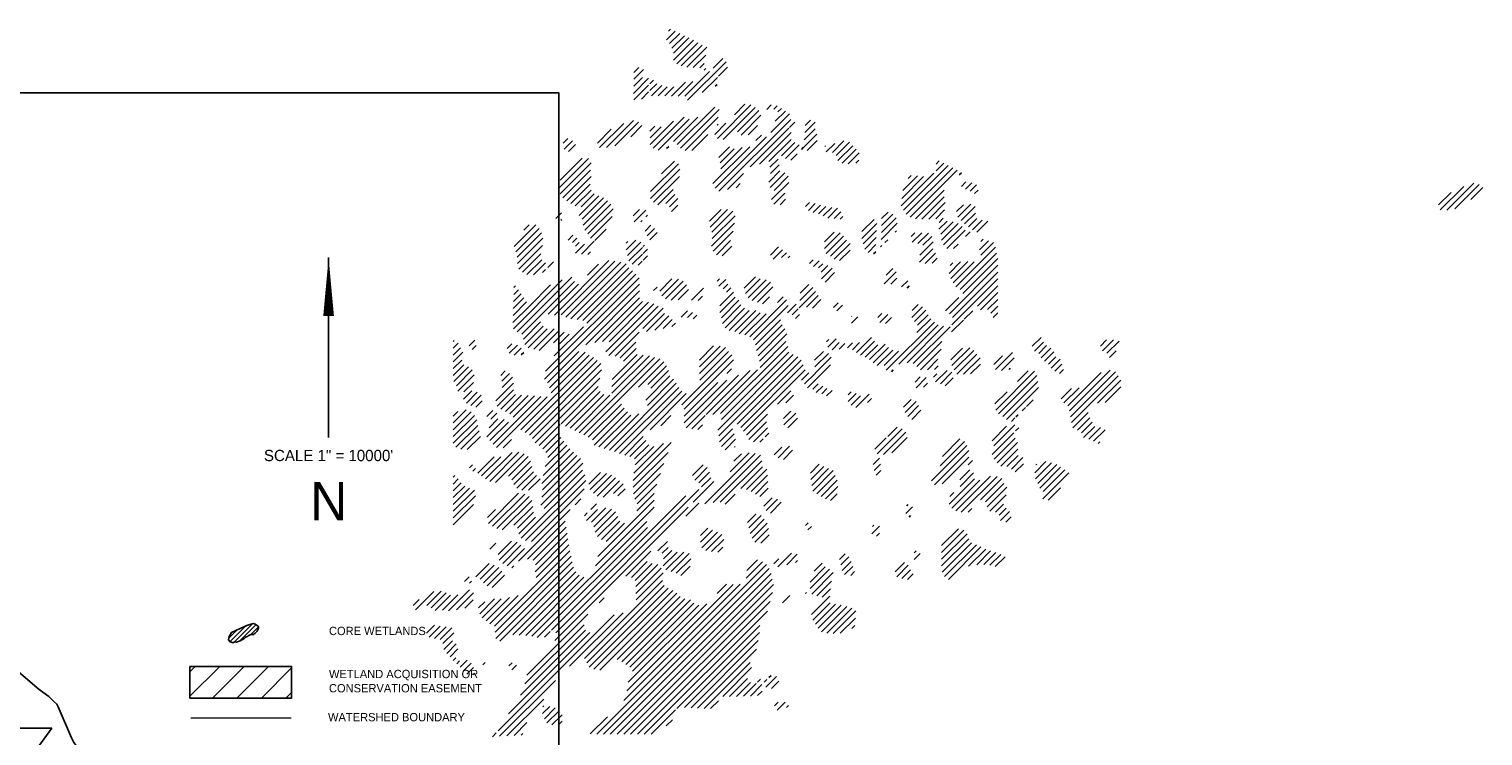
# Model space of a CAD drawing. Extents: x 164148 to 384280, y 737816 to 848299.
# Tile 41 of 41: x 289685 to 384280, y 802297 to 848299. Entities that reach past the tile are written whole.
import ezdxf
from ezdxf.enums import TextEntityAlignment as Align

# ---------------------------------------------------------------- set-up
doc = ezdxf.new("R2010")
doc.units = 0
doc.header["$LTSCALE"] = 1200
doc.layers.get('0').update_dxf_attribs({"linetype": 'CONTINUOUS'})
for name, color, linetype in [('BORDER', 1, 'CONTINUOUS'), ('MAJROADS', 9, 'CONTINUOUS'), ('TEXT', 7, 'CONTINUOUS'), ('WETDBA', 11, 'CONTINUOUS'), ('WETFILL', 12, 'CONTINUOUS'), ('WSHEDS', 3, 'CONTINUOUS')]:
    doc.layers.add(name, color=color, linetype=linetype)

# ---------------------------------------------------------------- blocks, each defined once
blk = doc.blocks.new('*X')
at = {"color": 0}
for p, q in [((269199, 815810), (269574, 816185)), ((269286, 816191), (269376, 816281)), ((269334, 815650), (269773, 816089)), ((269432, 815453), (269971, 815993)), ((269496, 814929), (270362, 815795)), ((269505, 815232), (270169, 815896)), ((269641, 814779), (270551, 815689)), ((269836, 814679), (270746, 815589)), ((270077, 814626), (270948, 815497)), ((270114, 813191), (271788, 814864)), ((270353, 814607), (270897, 815151)), ((270644, 814604), (270826, 814786)), ((271220, 814591), (271634, 815005)), ((267760, 813487), (268423, 814150)), ((267781, 813803), (268157, 814179)), ((267786, 814396), (268000, 814611)), ((267787, 814103), (268205, 814521)), ((269996, 813367), (271067, 814438)), ((270751, 813533), (271403, 814184)), ((270834, 814499), (270905, 814571)), ((271454, 814236), (271849, 814631)), ((267782, 813215), (268419, 813852)), ((268107, 813245), (268415, 813553)), ((268473, 813905), (268630, 814063)), ((268475, 813613), (268773, 813911)), ((268547, 813391), (268994, 813837)), ((268837, 813386), (269230, 813779)), ((269127, 813381), (269519, 813773)), ((269416, 813376), (270023, 813983)), ((269706, 813371), (270345, 814011)), ((271314, 813801), (271391, 813878)), ((269665, 811269), (271294, 812898)), ((271419, 811551), (272856, 812987)), ((271648, 811485), (273047, 812884)), ((272140, 812566), (272592, 813018)), ((273543, 812791), (273742, 812989)), ((273851, 812804), (274002, 812955)), ((266590, 811139), (267772, 812321)), ((268494, 811275), (269506, 812288)), ((268620, 811108), (269970, 812458)), ((268836, 811029), (270179, 812371)), ((269505, 811403), (270555, 812454)), ((269805, 811114), (271479, 812788)), ((270000, 811015), (271443, 812458)), ((271470, 809245), (274588, 812363)), ((272277, 811819), (273202, 812745)), ((272437, 811684), (273291, 812539)), ((273725, 811795), (274535, 812605)), ((273917, 812281), (274356, 812721)), ((274026, 812685), (274179, 812838)), ((275208, 812099), (275439, 812331)), ((266197, 811335), (266801, 811939)), ((266297, 811140), (267341, 812185)), ((266961, 811216), (267988, 812242)), ((267652, 811612), (268131, 812091)), ((268477, 811848), (268698, 812069)), ((268486, 811562), (268959, 812035)), ((270292, 811012), (270987, 811707)), ((271289, 811714), (271777, 812203)), ((271392, 812113), (271438, 812158)), ((272739, 811692), (273146, 812099)), ((272820, 810301), (274503, 811984)), ((273079, 811443), (273312, 811676)), ((273238, 810424), (274607, 811793)), ((274536, 812017), (274758, 812239)), ((275150, 811158), (275715, 811723)), ((275174, 811476), (275650, 811953)), ((275199, 811797), (275641, 812238)), ((264721, 811332), (264923, 811533)), ((264759, 811075), (265123, 811439)), ((264943, 810964), (265247, 811269)), ((269201, 811099), (269292, 811190)), ((271213, 809578), (272806, 811170)), ((271303, 809373), (273530, 811599)), ((271416, 811547), (271419, 811551)), ((271463, 810711), (271929, 811177)), ((271522, 810475), (272127, 811080)), ((271556, 810214), (272485, 811144)), ((273639, 810531), (274603, 811495)), ((274182, 810779), (274764, 811361)), ((274362, 810665), (274950, 811252)), ((275050, 811058), (275144, 811152)), ((275296, 811010), (275727, 811440)), ((276069, 811193), (276097, 811222)), ((276129, 810959), (276493, 811323)), ((276391, 810926), (276893, 811428)), ((276552, 810793), (277136, 811377)), ((276627, 810574), (277274, 811221)), ((276810, 810462), (277422, 811074)), ((264530, 809373), (265817, 810661)), ((264587, 809136), (265926, 810475)), ((264591, 809729), (265543, 810681)), ((268510, 809231), (269715, 810436)), ((268981, 809996), (269538, 810553)), ((273686, 810283), (274045, 810642)), ((273712, 810015), (274089, 810392)), ((274590, 810598), (274858, 810866)), ((277082, 810440), (277560, 810918)), ((277405, 810468), (277537, 810600)), ((280894, 810129), (281228, 810462)), ((280896, 810425), (281029, 810558)), ((264699, 808953), (265903, 810157)), ((264876, 808836), (265931, 809891)), ((268510, 808936), (269771, 810197)), ((268633, 808765), (269760, 809891)), ((271836, 809317), (272537, 810018)), ((273632, 809640), (274117, 810125)), ((273696, 809410), (274329, 810042)), ((273864, 809283), (274472, 809892)), ((279379, 808613), (280788, 810023)), ((279406, 808935), (280351, 809880)), ((279453, 809276), (280091, 809915)), ((279481, 808421), (281418, 810358)), ((279599, 808244), (281611, 810256)), ((279673, 809791), (279804, 809922)), ((279770, 808121), (281807, 810158)), ((281895, 809951), (281990, 810046)), ((265051, 808716), (265882, 809547)), ((265241, 808612), (265923, 809294)), ((265499, 808575), (266053, 809129)), ((268820, 808657), (269480, 809317)), ((269164, 808707), (269558, 809101)), ((272212, 809398), (272395, 809581)), ((273756, 808881), (274499, 809623)), ((273850, 808680), (274331, 809161)), ((279995, 808051), (281241, 809298)), ((281987, 809454), (282184, 809651)), ((282165, 809338), (282443, 809616)), ((282367, 809245), (282645, 809523)), ((282563, 809147), (282711, 809294)), ((302683, 808651), (303227, 809195)), ((302759, 808433), (303780, 809454)), ((303045, 808424), (304223, 809602)), ((303391, 808476), (304450, 809534)), ((304089, 808880), (304611, 809401)), ((265414, 808196), (266259, 809040)), ((265540, 808027), (266470, 808958)), ((265579, 807772), (266641, 808834)), ((265651, 807550), (266781, 808679)), ((265790, 807394), (266884, 808488)), ((269327, 808575), (269686, 808933)), ((269417, 808370), (269693, 808646)), ((274121, 808656), (274365, 808901)), ((275230, 808587), (275394, 808751)), ((275350, 808413), (275644, 808707)), ((275555, 808324), (275873, 808642)), ((275789, 808263), (276115, 808589)), ((275994, 808174), (276364, 808543)), ((276198, 808083), (276621, 808507)), ((280278, 808040), (281241, 809003)), ((280570, 808037), (281288, 808756)), ((281778, 808361), (282075, 808659)), ((281836, 808125), (282399, 808688)), ((281980, 807975), (282589, 808584)), ((264398, 808064), (264643, 808309)), ((264618, 807988), (264655, 808026)), ((265903, 807212), (266845, 808154)), ((267753, 808179), (268021, 808446)), ((267792, 807923), (268294, 808425)), ((268086, 807923), (268146, 807982)), ((268302, 808139), (268375, 808212)), ((271061, 807953), (271569, 808460)), ((271095, 807692), (271850, 808447)), ((271147, 806860), (272147, 807861)), ((271160, 807463), (272076, 808379)), ((271180, 807188), (272177, 808185)), ((276470, 808060), (276763, 808353)), ((276737, 808033), (276852, 808148)), ((277670, 807199), (278315, 807844)), ((277672, 807495), (278202, 808025)), ((278502, 807148), (279208, 807853)), ((278517, 807457), (279154, 808094)), ((278523, 807757), (279011, 808245)), ((278528, 808057), (278805, 808334)), ((280879, 808052), (281261, 808434)), ((281016, 807600), (281366, 807950)), ((281017, 807895), (281204, 808082)), ((281095, 807384), (281632, 807921)), ((281123, 807117), (281845, 807840)), ((282129, 807829), (282596, 808296)), ((282293, 807699), (282658, 808064)), ((282465, 807577), (282885, 807997)), ((282651, 807468), (283129, 807946)), ((262594, 806848), (263531, 807786)), ((262660, 806620), (263673, 807633)), ((262724, 806390), (263776, 807441)), ((262735, 806106), (263837, 807207)), ((263010, 807559), (263244, 807793)), ((264929, 807122), (265141, 807334)), ((265125, 807023), (265311, 807210)), ((266092, 807107), (266582, 807597)), ((268271, 807519), (268520, 807767)), ((268359, 807312), (268676, 807629)), ((268478, 807137), (268789, 807448)), ((271225, 806644), (272094, 807513)), ((276050, 807051), (276474, 807475)), ((276056, 806763), (276733, 807440)), ((276128, 806540), (276876, 807289)), ((277731, 806965), (278304, 807539)), ((277797, 806737), (278293, 807233)), ((279113, 807464), (279176, 807527)), ((279807, 807275), (279970, 807438)), ((279860, 807033), (280274, 807447)), ((280093, 806971), (280555, 807433)), ((280317, 806901), (280700, 807284)), ((281217, 806917), (282020, 807721)), ((281358, 806763), (282152, 807558)), ((282167, 807278), (282375, 807486)), ((262794, 805870), (263811, 806888)), ((265252, 806856), (265413, 807017)), ((265253, 806562), (265640, 806949)), ((265505, 806519), (266063, 807078)), ((265785, 806506), (265901, 806621)), ((267452, 806700), (267868, 807116)), ((267453, 806996), (267519, 807061)), ((267507, 806461), (268077, 807031)), ((267570, 806228), (268152, 806811)), ((268184, 806548), (268366, 806730)), ((268187, 806846), (268244, 806903)), ((271366, 806490), (271978, 807103)), ((271607, 806437), (272028, 806858)), ((273707, 806476), (274062, 806830)), ((273830, 806304), (274233, 806707)), ((276313, 806430), (277010, 807128)), ((276473, 806297), (277157, 806980)), ((276707, 806236), (277166, 806695)), ((277947, 806593), (278283, 806928)), ((278179, 806530), (278272, 806623)), ((278483, 806834), (278538, 806889)), ((278665, 807016), (278792, 807143)), ((280168, 806163), (280748, 806743)), ((280179, 806468), (280761, 807050)), ((281645, 806757), (281843, 806954)), ((281747, 805091), (283472, 806816)), ((282769, 806703), (283157, 807090)), ((282835, 806474), (283383, 807022)), ((282837, 807064), (282939, 807167)), ((262948, 805730), (263752, 806534)), ((263144, 805631), (263788, 806276)), ((263427, 805620), (263944, 806137)), ((264043, 805942), (264291, 806189)), ((264332, 803874), (266696, 806238)), ((264631, 803879), (266961, 806209)), ((264834, 803787), (267210, 806163)), ((265051, 803710), (267442, 806100)), ((265764, 805601), (266248, 806085)), ((267710, 806074), (268149, 806513)), ((267964, 806033), (268146, 806216)), ((268181, 806251), (268373, 806443)), ((274185, 806364), (274395, 806575)), ((274469, 806354), (274541, 806426)), ((275396, 806103), (275563, 806270)), ((275571, 805983), (275819, 806232)), ((275797, 805915), (275984, 806102)), ((275912, 805735), (276194, 806017)), ((280416, 806117), (280861, 806561)), ((280725, 806130), (280939, 806345)), ((281451, 805679), (281953, 806181)), ((281470, 803931), (283574, 806034)), ((281495, 806017), (281618, 806140)), ((281531, 805464), (282269, 806203)), ((281635, 805274), (282542, 806181)), ((281938, 804988), (283510, 806560)), ((282048, 804803), (283575, 806330)), ((262557, 803277), (264675, 805395)), ((262720, 803146), (265095, 805521)), ((262920, 803051), (265205, 805336)), ((263815, 805714), (263946, 805845)), ((263955, 801435), (268008, 805489)), ((265315, 803679), (267564, 805928)), ((265573, 803643), (267718, 805788)), ((265744, 803519), (267866, 805642)), ((268908, 804916), (269430, 805438)), ((268997, 804711), (269712, 805425)), ((269158, 804577), (269927, 805346)), ((271391, 805338), (271500, 805447)), ((271471, 805123), (271770, 805422)), ((272559, 805033), (273054, 805528)), ((272625, 804804), (273263, 805443)), ((272740, 804625), (273513, 805398)), ((275916, 805445), (276385, 805914)), ((276073, 805307), (276490, 805724)), ((278641, 805225), (279165, 805749)), ((278721, 805600), (279010, 805889)), ((278928, 805217), (279182, 805471)), ((279393, 805093), (279663, 805363)), ((281577, 803448), (283571, 805443)), ((281607, 803773), (283572, 805738)), ((262561, 804459), (262891, 804790)), ((262570, 804763), (262772, 804964)), ((262579, 805067), (262652, 805139)), ((263251, 804266), (264167, 805182)), ((263910, 801097), (268025, 805212)), ((264071, 803907), (265383, 805219)), ((265692, 802583), (268030, 804922)), ((268640, 804943), (268787, 805089)), ((269394, 804518), (270060, 805185)), ((269698, 804528), (270153, 804984)), ((270281, 804522), (270799, 805040)), ((270565, 804512), (270753, 804700)), ((271504, 804272), (272098, 804867)), ((271658, 805016), (271851, 805208)), ((271800, 804863), (271989, 805052)), ((272920, 804510), (273708, 805299)), ((273143, 804439), (273804, 805100)), ((274956, 804190), (275666, 804900)), ((274976, 804505), (275539, 805068)), ((275001, 804824), (275376, 805199)), ((275270, 804210), (275781, 804721)), ((279629, 805035), (279728, 805134)), ((282687, 804264), (283570, 805147)), ((282821, 804104), (283568, 804851)), ((262534, 803548), (263250, 804265)), ((262543, 803852), (263131, 804440)), ((262552, 804156), (263011, 804615)), ((266085, 802682), (268029, 804626)), ((266424, 802727), (268162, 804465)), ((266561, 802274), (268648, 804362)), ((266701, 802120), (268837, 804256)), ((266709, 802717), (268422, 804431)), ((268165, 803289), (269051, 804175)), ((271504, 803978), (272180, 804654)), ((271577, 803757), (272334, 804514)), ((271625, 803510), (272427, 804312)), ((271735, 803325), (272587, 804178)), ((271913, 803209), (272779, 804075)), ((272154, 803156), (273065, 804066)), ((272816, 802933), (274409, 804527)), ((272971, 802794), (274471, 804295)), ((273357, 804359), (273664, 804665)), ((274011, 804423), (274257, 804669)), ((274443, 803972), (274823, 804352)), ((274651, 803885), (274902, 804137)), ((275533, 804178), (275897, 804543)), ((276436, 804198), (276642, 804404)), ((276589, 804056), (276830, 804298)), ((279839, 803773), (280302, 804235)), ((279846, 804073), (280107, 804335)), ((279952, 803591), (280442, 804080)), ((281298, 804054), (281878, 804634)), ((282115, 803692), (282482, 804059)), ((283123, 804112), (283567, 804555)), ((283260, 803954), (283566, 804259)), ((262988, 802825), (263736, 803573)), ((268330, 803160), (269104, 803934)), ((268686, 803221), (269300, 803835)), ((269054, 803295), (269439, 803680)), ((269427, 803373), (269582, 803528)), ((269836, 803783), (270103, 804050)), ((270108, 803761), (270331, 803983)), ((270349, 803707), (270515, 803872)), ((272345, 803052), (273260, 803967)), ((272600, 803013), (273514, 803927)), ((273054, 802583), (274144, 803673)), ((273105, 802339), (274212, 803446)), ((274788, 803728), (274963, 803903)), ((277220, 803804), (277236, 803820)), ((277227, 803516), (277500, 803789)), ((278363, 803769), (278536, 803942)), ((278444, 803555), (278792, 803903)), ((278694, 803511), (278957, 803774)), ((278725, 801480), (280815, 803570)), ((279277, 801737), (280983, 803444)), ((280060, 803110), (280662, 803711)), ((280086, 803430), (280544, 803888)), ((281563, 803140), (282074, 803652)), ((283364, 803763), (283565, 803964)), ((263059, 802601), (263854, 803396)), ((263201, 802449), (264027, 803275)), ((263438, 802391), (264329, 803282)), ((263671, 802330), (264540, 803199)), ((264297, 802661), (264765, 803130)), ((264331, 802106), (265594, 803369)), ((264502, 802571), (264981, 803051)), ((266966, 802091), (268013, 803138)), ((273170, 802109), (274329, 803269)), ((273231, 801876), (274418, 803063)), ((276134, 802718), (276234, 802818)), ((276188, 802477), (276552, 802841)), ((277435, 802252), (278088, 802905)), ((279633, 801799), (281219, 803385)), ((279902, 801774), (281495, 803367)), ((285065, 802519), (285450, 802904)), ((288021, 802530), (288285, 802793)), ((288103, 802318), (288580, 802794)), ((259946, 802728), (259992, 802774)), ((259946, 802434), (260161, 802648)), ((259946, 802139), (260256, 802449)), ((259946, 801845), (260369, 802268)), ((260634, 802532), (260880, 802778)), ((260771, 802375), (260942, 802546)), ((262292, 802423), (262487, 802618)), ((262376, 802213), (262735, 802572)), ((262596, 802139), (262888, 802430)), ((262897, 802145), (263002, 802250)), ((264035, 800927), (265396, 802287)), ((264120, 800717), (265663, 802261)), ((266833, 801074), (267925, 802167)), ((267186, 802016), (267873, 802703)), ((267338, 801874), (267888, 802423)), ((270624, 801920), (271241, 802537)), ((270624, 801626), (271527, 802528)), ((270627, 801334), (271758, 802465)), ((270642, 801054), (271885, 802297)), ((271540, 799597), (274460, 802516)), ((271576, 799338), (274506, 802268)), ((273253, 801604), (274377, 802728)), ((275621, 801910), (276007, 802296)), ((275632, 801627), (276217, 802212)), ((276376, 802371), (276683, 802678)), ((276687, 802387), (276934, 802634)), ((277045, 802451), (277268, 802674)), ((277260, 802371), (277567, 802679)), ((277617, 802139), (278217, 802739)), ((277813, 802041), (278360, 802588)), ((278008, 801942), (278675, 802608)), ((278157, 801796), (278830, 802468)), ((278342, 801686), (279008, 802352)), ((278640, 801690), (279255, 802305)), ((280059, 801636), (281145, 802722)), ((280213, 801495), (281109, 802391)), ((281527, 801927), (282031, 802430)), ((281580, 801684), (282354, 802458)), ((281679, 801490), (282526, 802336)), ((281795, 801311), (282657, 802173)), ((283472, 801515), (284205, 802248)), ((285154, 802313), (285544, 802704)), ((285347, 802212), (285684, 802549)), ((285443, 802014), (285861, 802432)), ((285592, 801868), (285997, 802273)), ((288299, 802219), (288826, 802745)), ((288412, 802037), (288702, 802328)), ((259946, 801550), (260313, 801916)), ((259946, 801256), (260409, 801719)), ((259975, 800990), (260612, 801627)), ((262880, 798888), (266024, 802033)), ((263067, 798780), (266194, 801908)), ((263250, 798669), (266347, 801766)), ((264193, 800496), (265837, 802140)), ((265410, 798768), (268680, 802038)), ((265609, 798672), (268905, 801968)), ((266830, 800777), (268184, 802131)), ((266832, 800484), (268454, 802106)), ((267976, 800745), (269082, 801850)), ((268382, 800856), (269201, 801675)), ((269865, 799983), (272025, 802143)), ((269963, 799787), (272110, 801933)), ((271418, 798885), (274692, 802159)), ((271462, 798635), (274888, 802060)), ((271811, 801340), (272018, 801547)), ((272267, 799145), (275041, 801920)), ((272416, 799000), (275127, 801711)), ((275309, 800715), (276312, 801717)), ((275650, 801350), (276339, 802040)), ((280512, 801500), (280973, 801961)), ((280820, 801513), (280981, 801675)), ((282084, 801305), (282798, 802019)), ((282390, 801317), (282818, 801744)), ((283391, 801728), (283771, 802108)), ((283723, 801471), (284275, 802023)), ((284064, 801518), (284109, 801563)), ((285761, 801743), (286085, 802066)), ((285882, 801569), (286266, 801953)), ((286046, 801439), (286351, 801743)), ((260083, 800803), (260770, 801490)), ((260143, 800569), (260847, 801273)), ((260411, 800543), (260822, 800953)), ((261790, 800155), (262561, 800925)), ((262010, 801258), (262202, 801450)), ((262049, 801002), (262387, 801340)), ((262068, 800727), (262519, 801177)), ((263389, 798514), (266374, 801499)), ((263497, 798327), (266310, 801140)), ((266718, 798014), (269620, 800916)), ((268301, 800186), (269346, 801231)), ((268366, 799956), (269500, 801090)), ((268522, 800702), (269290, 801470)), ((269956, 799485), (271420, 800949)), ((269961, 799196), (271809, 801043)), ((270046, 798985), (272320, 801260)), ((270914, 799559), (272822, 801467)), ((271204, 799555), (273144, 801495)), ((272544, 798833), (275207, 801497)), ((275052, 801047), (275371, 801366)), ((275188, 800888), (275640, 801340)), ((278950, 801411), (279032, 801492)), ((279977, 800965), (280199, 801187)), ((280027, 800720), (280463, 801157)), ((280346, 800745), (280519, 800918)), ((280773, 801173), (280922, 801321)), ((280867, 800971), (281370, 801475)), ((281081, 800892), (281579, 801389)), ((281283, 800799), (281629, 801145)), ((283477, 799753), (285161, 801437)), ((283599, 799581), (285265, 801247)), ((283786, 799473), (285306, 800993)), ((284422, 800993), (284882, 801453)), ((286242, 801340), (286412, 801510)), ((286603, 799934), (288049, 801380)), ((286683, 799719), (288447, 801483)), ((286722, 799464), (288671, 801413)), ((286761, 799208), (288791, 801238)), ((287897, 800050), (288900, 801053)), ((260392, 800229), (260752, 800589)), ((260515, 800057), (260987, 800530)), ((260703, 799951), (261152, 800400)), ((261678, 798276), (263748, 800345)), ((261829, 798131), (264022, 800325)), ((261846, 799915), (262560, 800629)), ((262013, 799789), (262653, 800429)), ((262206, 799687), (262912, 800393)), ((262399, 799585), (263203, 800389)), ((262545, 799437), (263471, 800362)), ((264622, 799158), (266238, 800773)), ((264817, 799058), (266319, 800560)), ((265021, 798968), (266474, 800420)), ((265214, 798866), (266743, 800395)), ((266947, 797948), (269726, 800727)), ((267164, 797871), (269861, 800568)), ((268488, 798900), (270050, 800463)), ((274007, 800001), (274593, 800587)), ((274371, 800072), (274699, 800399)), ((275544, 800656), (275774, 800885)), ((275696, 800513), (275978, 800795)), ((275932, 800454), (276157, 800680)), ((276134, 800362), (276376, 800604)), ((277070, 800414), (277201, 800545)), ((277072, 800122), (277424, 800474)), ((277214, 799969), (277616, 800371)), ((277403, 799864), (277981, 800442)), ((283445, 800016), (283972, 800543)), ((283945, 799337), (285332, 800724)), ((286319, 800238), (286766, 800686)), ((286438, 800064), (287093, 800718)), ((288225, 800083), (288903, 800761)), ((259946, 799194), (260508, 799756)), ((259946, 799489), (260152, 799694)), ((259946, 798900), (260718, 799671)), ((260931, 799884), (261197, 800151)), ((261401, 799470), (261669, 799739)), ((265801, 798570), (267238, 800007)), ((265983, 798457), (267361, 799835)), ((266054, 798234), (267499, 799679)), ((274278, 799390), (274591, 799703)), ((277914, 800080), (278089, 800255)), ((279472, 799872), (279809, 800208)), ((279543, 799647), (280021, 800126)), ((279661, 799471), (280135, 799945)), ((279832, 799348), (280226, 799741)), ((284621, 799719), (284765, 799863)), ((284808, 799906), (285098, 800196)), ((286823, 798976), (287491, 799644)), ((259946, 798605), (260863, 799522)), ((259946, 798310), (260969, 799333)), ((260066, 798136), (261010, 799080)), ((261400, 798586), (262149, 799335)), ((261502, 798982), (261884, 799364)), ((261535, 798427), (262338, 799230)), ((261583, 799358), (261583, 799358)), ((261584, 799359), (261836, 799611)), ((263677, 798212), (264590, 799125)), ((266265, 798150), (267650, 799535)), ((266488, 798079), (267992, 799583)), ((268955, 799073), (269392, 799510)), ((270293, 798938), (270870, 799515)), ((270556, 798906), (270759, 799110)), ((272669, 798663), (273582, 799577)), ((272770, 798470), (273536, 799237)), ((274292, 799108), (274806, 799623)), ((274460, 798983), (274883, 799406)), ((283323, 798421), (283951, 799049)), ((283399, 798202), (284312, 799115)), ((284163, 799261), (284309, 799407)), ((284353, 799451), (284445, 799543)), ((287019, 798878), (287560, 799419)), ((287196, 798760), (287656, 799220)), ((287289, 798559), (287772, 799042)), ((260282, 798057), (261070, 798845)), ((260557, 798038), (261130, 798611)), ((262107, 798115), (262472, 798481)), ((263830, 798071), (264482, 798723)), ((263967, 797913), (264618, 798565)), ((264043, 797695), (264747, 798399)), ((267384, 797797), (268188, 798600)), ((267612, 797730), (268307, 798425)), ((271501, 798379), (272061, 798939)), ((271580, 798164), (272135, 798719)), ((271744, 798033), (272196, 798485)), ((272964, 798370), (273580, 798985)), ((273251, 798363), (273388, 798499)), ((273477, 798588), (273638, 798749)), ((278238, 798048), (278730, 798540)), ((278336, 797852), (279424, 798939)), ((278603, 797825), (279572, 798793)), ((278792, 798602), (279199, 799009)), ((278971, 797898), (279632, 798559)), ((281062, 797338), (282118, 798394)), ((281170, 797741), (281926, 798496)), ((283319, 797828), (284260, 798769)), ((283410, 797625), (284324, 798538)), ((284336, 798845), (284475, 798984)), ((287515, 798490), (288023, 798998)), ((287715, 798396), (288220, 798900)), ((287914, 798300), (287993, 798379)), ((261342, 796761), (262498, 797917)), ((261535, 796659), (262794, 797919)), ((261773, 796604), (263026, 797856)), ((263794, 796563), (265159, 797927)), ((263817, 796291), (265311, 797785)), ((263845, 796908), (265008, 798071)), ((263939, 797296), (264875, 798233)), ((267754, 796399), (269267, 797912)), ((267755, 796695), (269403, 798343)), ((267780, 797015), (269073, 798307)), ((267806, 797629), (268426, 798250)), ((267843, 797372), (268646, 798175)), ((270864, 795681), (273047, 797864)), ((271218, 795740), (273276, 797799)), ((271958, 797069), (272786, 797897)), ((272121, 797527), (272452, 797858)), ((272146, 798141), (272170, 798164)), ((273869, 797802), (274205, 798138)), ((274038, 797677), (274539, 798178)), ((274268, 797613), (274662, 798007)), ((280698, 796680), (282230, 798212)), ((280818, 796505), (282311, 797998)), ((283538, 797458), (284418, 798338)), ((283696, 797322), (284436, 798062)), ((283966, 797297), (284444, 797774)), ((260651, 797248), (260781, 797378)), ((260798, 797100), (260918, 797220)), ((261010, 797018), (261721, 797729)), ((261179, 796893), (262010, 797724)), ((262344, 796880), (263203, 797738)), ((262484, 796725), (263295, 797536)), ((262578, 796525), (263354, 797300)), ((263739, 795624), (265562, 797447)), ((263787, 795966), (265466, 797646)), ((263887, 795477), (265554, 797144)), ((267764, 796115), (269076, 797427)), ((270324, 796908), (270787, 797371)), ((270425, 796714), (270966, 797255)), ((271529, 795757), (273326, 797554)), ((272418, 796351), (273356, 797290)), ((272667, 796306), (273547, 797186)), ((275440, 797017), (275819, 797397)), ((275463, 796745), (276024, 797307)), ((275494, 796482), (276225, 797213)), ((275545, 796239), (276431, 797125)), ((278165, 797386), (278437, 797659)), ((278204, 797131), (278485, 797411)), ((278293, 796925), (278497, 797129)), ((281151, 796544), (282314, 797707)), ((281920, 796724), (282349, 797152)), ((282282, 797380), (282466, 797564)), ((284158, 797194), (284656, 797693)), ((284324, 797066), (284681, 797423)), ((285169, 797027), (285655, 797514)), ((285210, 796774), (285898, 797462)), ((285227, 797380), (285248, 797401)), ((285303, 796572), (286124, 797393)), ((285393, 796368), (286293, 797268)), ((285537, 796217), (286474, 797155)), ((259946, 796838), (260022, 796914)), ((259946, 796543), (260164, 796761)), ((259946, 796249), (260292, 796594)), ((262704, 796356), (263425, 797077)), ((262893, 794189), (265649, 796945)), ((262920, 796278), (263553, 796910)), ((263084, 794085), (265697, 796699)), ((263208, 796271), (263711, 796774)), ((265823, 796530), (266329, 797036)), ((265887, 796300), (266588, 797000)), ((266029, 796147), (266805, 796923)), ((266188, 796012), (266988, 796812)), ((266445, 795974), (267158, 796687)), ((266904, 796138), (267315, 796550)), ((267825, 795882), (268942, 796999)), ((267920, 795682), (268779, 796541)), ((270351, 795757), (271250, 796656)), ((270597, 796591), (271065, 797060)), ((270716, 796417), (271117, 796817)), ((272868, 796213), (273584, 796928)), ((273053, 796103), (273599, 796649)), ((275713, 796112), (276514, 796913)), ((275903, 796008), (276601, 796705)), ((281459, 795673), (282555, 796769)), ((281572, 795492), (282795, 796715)), ((281749, 795375), (283254, 796879)), ((281930, 796439), (282520, 797029)), ((281984, 795315), (283534, 796865)), ((282817, 795854), (283741, 796778)), ((283034, 795775), (283825, 796567)), ((285515, 795901), (286647, 797033)), ((259946, 795954), (260443, 796452)), ((259946, 795660), (260652, 796366)), ((259946, 795365), (260862, 796281)), ((259946, 795071), (260906, 796031)), ((261475, 794832), (262782, 796140)), ((261653, 794716), (263046, 796109)), ((261842, 794610), (263238, 796007)), ((263337, 794044), (265620, 796327)), ((264206, 790201), (270037, 796032)), ((264393, 790093), (270601, 796301)), ((265231, 795643), (265483, 795895)), ((267089, 796029), (267397, 796337)), ((267909, 795376), (268665, 796133)), ((271741, 795675), (272169, 796102)), ((273245, 796001), (273606, 796361)), ((273423, 795589), (273776, 795943)), ((273523, 795395), (274015, 795886)), ((276092, 795902), (276630, 796440)), ((276313, 795828), (276600, 796116)), ((281488, 795997), (281663, 796172)), ((283112, 795560), (283953, 796400)), ((283215, 795367), (283926, 796079)), ((285746, 795837), (286284, 796375)), ((259946, 794776), (260831, 795661)), ((261434, 795086), (261779, 795431)), ((262074, 794548), (263349, 795823)), ((262572, 794752), (263395, 795574)), ((262737, 794622), (263432, 795317)), ((262777, 793190), (265017, 795430)), ((264353, 789758), (270132, 795538)), ((265639, 795168), (265762, 795291)), ((265724, 794959), (266198, 795433)), ((265909, 795438), (266158, 795687)), ((265945, 794885), (266571, 795511)), ((266043, 794688), (266804, 795449)), ((266101, 794452), (266984, 795335)), ((266114, 792993), (268663, 795542)), ((266222, 793395), (268668, 795841)), ((270038, 795150), (270602, 795714)), ((272711, 794877), (273067, 795233)), ((273708, 795285), (274175, 795752)), ((279579, 795266), (279872, 795559)), ((279618, 795599), (279672, 795654)), ((282282, 795319), (282443, 795479)), ((283463, 795321), (283816, 795674)), ((283622, 795186), (283937, 795501)), ((283691, 794960), (284079, 795348)), ((262791, 794382), (263519, 795110)), ((263170, 793288), (264807, 794925)), ((263359, 789943), (268338, 794922)), ((263409, 793233), (264851, 794675)), ((263592, 789881), (268371, 794660)), ((266202, 794259), (267080, 795136)), ((266379, 794141), (267169, 794931)), ((266578, 794045), (267374, 794842)), ((270668, 794307), (270993, 794631)), ((272775, 794647), (273308, 795180)), ((272823, 794400), (273434, 795012)), ((272906, 794189), (273558, 794840)), ((273031, 794019), (273624, 794612)), ((275229, 794744), (275344, 794860)), ((275331, 794552), (275485, 794706)), ((278100, 794376), (278441, 794717)), ((278129, 794700), (278189, 794760)), ((279717, 795109), (279785, 795177)), ((281132, 793873), (281860, 794602)), ((283917, 794891), (284144, 795119)), ((261540, 793719), (261797, 793976)), ((261891, 793482), (262479, 794070)), ((261940, 793236), (262721, 794017)), ((263497, 792731), (264923, 794158)), ((263513, 793042), (264887, 794416)), ((268825, 793641), (269235, 794051)), ((270676, 794020), (271198, 794542)), ((270727, 793777), (271406, 794456)), ((270909, 793664), (271590, 794346)), ((271154, 793615), (271681, 794141)), ((273289, 793982), (273650, 794343)), ((278301, 794282), (278433, 794415)), ((281130, 793578), (282088, 794535)), ((281130, 792989), (282307, 794165)), ((281132, 793285), (282233, 794386)), ((281157, 792721), (282431, 793995)), ((261760, 790111), (265061, 793412)), ((262093, 793095), (262883, 793884)), ((262281, 792988), (263037, 793744)), ((263494, 792139), (265006, 793651)), ((263544, 792484), (264964, 793904)), ((267433, 792544), (268512, 793623)), ((269016, 793538), (269267, 793789)), ((269053, 792986), (269654, 793587)), ((269070, 793298), (269427, 793655)), ((269175, 792814), (269944, 793582)), ((269398, 792743), (270182, 793527)), ((271418, 793584), (271637, 793803)), ((274025, 792952), (274612, 793539)), ((274411, 793043), (274862, 793495)), ((276699, 793270), (276940, 793511)), ((276757, 793033), (277101, 793377)), ((279939, 793564), (280022, 793647)), ((279942, 793272), (280194, 793525)), ((281256, 792525), (282638, 793907)), ((281429, 792404), (282838, 793813)), ((282292, 792972), (283043, 793723)), ((282655, 793040), (283258, 793643)), ((282961, 793052), (283482, 793573)), ((283228, 793024), (283693, 793490)), ((283460, 792962), (283887, 793389)), ((260930, 792520), (261500, 793090)), ((261117, 792413), (261728, 793024)), ((261258, 792259), (261924, 792926)), ((261414, 792121), (262060, 792767)), ((261788, 789844), (265110, 793166)), ((261964, 789726), (265167, 792929)), ((262492, 792904), (262579, 792992)), ((262526, 789993), (265258, 792726)), ((266177, 785693), (273530, 793045)), ((266467, 785688), (273657, 792878)), ((267673, 792490), (268359, 793176)), ((267833, 792355), (268572, 793095)), ((267864, 791798), (268965, 792898)), ((267869, 792097), (268819, 793047)), ((269622, 792672), (270251, 793300)), ((269819, 792574), (270226, 792981)), ((272651, 792461), (273361, 793171)), ((272680, 792784), (273144, 793249)), ((273855, 793076), (274069, 793290)), ((274796, 793133), (274886, 793223)), ((275424, 792289), (276078, 792943)), ((275435, 792006), (276273, 792844)), ((275599, 792758), (275946, 793105)), ((276816, 792797), (277200, 793181)), ((276925, 792612), (277283, 792970)), ((277187, 792580), (277348, 792741)), ((279112, 792737), (279517, 793143)), ((279191, 792522), (279685, 793016)), ((279410, 792446), (279778, 792814)), ((260434, 792319), (260636, 792521)), ((260646, 792236), (260737, 792328)), ((261636, 792048), (262170, 792582)), ((261733, 790378), (263479, 792124)), ((262810, 789983), (265409, 792582)), ((263094, 789972), (265618, 792496)), ((265635, 788979), (269018, 792362)), ((265736, 788785), (269097, 792147)), ((266759, 785685), (273730, 792656)), ((267053, 785685), (273786, 792418)), ((267342, 787152), (272392, 792202)), ((267347, 785685), (273841, 792179)), ((267470, 787574), (272086, 792190)), ((267877, 791516), (269048, 792686)), ((271395, 791794), (271802, 792201)), ((275494, 791770), (276422, 792698)), ((275715, 791697), (276353, 792334)), ((279657, 792398), (279900, 792642)), ((258203, 791266), (258470, 791534)), ((258312, 791081), (259107, 791875)), ((258794, 791268), (259427, 791901)), ((258986, 791166), (259639, 791819)), ((259166, 791051), (259832, 791717)), ((259477, 791067), (260150, 791740)), ((259739, 791035), (260652, 791948)), ((260082, 791083), (260826, 791828)), ((260452, 791159), (260810, 791517)), ((261093, 790916), (261743, 791567)), ((261205, 790734), (262029, 791558)), ((261370, 790605), (262385, 791619)), ((261534, 790474), (262764, 791704)), ((265847, 788602), (269270, 792025)), ((266045, 788506), (269466, 791927)), ((266277, 791388), (266492, 791604)), ((266299, 788465), (269640, 791806)), ((267057, 788929), (269789, 791661)), ((267256, 788833), (269985, 791562)), ((267432, 788715), (270232, 791515)), ((267642, 785685), (273797, 791841)), ((274231, 791391), (274542, 791701)), ((275222, 791792), (275273, 791843)), ((275487, 790879), (276277, 791670)), ((275943, 791630), (276315, 792002)), ((261049, 791167), (261319, 791437)), ((261894, 785828), (266934, 790867)), ((263143, 788254), (265787, 790899)), ((264994, 788633), (267321, 790959)), ((267540, 787939), (270940, 791339)), ((267603, 788591), (270387, 791375)), ((267727, 788420), (270595, 791288)), ((267936, 785685), (273693, 791441)), ((268231, 785685), (273573, 791027)), ((275540, 790638), (276291, 791389)), ((275659, 790462), (276533, 791336)), ((275780, 790289), (276775, 791284)), ((275917, 790131), (277017, 791231)), ((276150, 790070), (277241, 791161)), ((276431, 790057), (277414, 791040)), ((258782, 790078), (259130, 790426)), ((258903, 789904), (259381, 790382)), ((259137, 789844), (259640, 790347)), ((259386, 789798), (259887, 790300)), ((262860, 787382), (265678, 790201)), ((263055, 787871), (265623, 790440)), ((269647, 786806), (273251, 790411)), ((276737, 790068), (277391, 790722)), ((277243, 790280), (277372, 790408)), ((259500, 789618), (259965, 790083)), ((259539, 789362), (259912, 789736)), ((259664, 789192), (260076, 789605)), ((262343, 786570), (265872, 790099)), ((263910, 789904), (264150, 790145)), ((269981, 786846), (273233, 790098)), ((270262, 786833), (273180, 789751)), ((259810, 789044), (260152, 789387)), ((259947, 788887), (260064, 789004)), ((270545, 786821), (273106, 789382)), ((248523, 787339), (249815, 788631)), ((248523, 788399), (248755, 788631)), ((249503, 787258), (250876, 788631)), ((250564, 787258), (251937, 788631)), ((251624, 787258), (252931, 788564)), ((260095, 788741), (260219, 788865)), ((260246, 788597), (260544, 788895)), ((260386, 788443), (260720, 788777)), ((260534, 788296), (260824, 788586)), ((260803, 788270), (260866, 788334)), ((261234, 788702), (261334, 788801)), ((262365, 788654), (262498, 788788)), ((262490, 788485), (262695, 788690)), ((270828, 786809), (272820, 788801)), ((271637, 787324), (272889, 788576)), ((261958, 785597), (264378, 788017)), ((271933, 787325), (272717, 788109)), ((272230, 787328), (272836, 787934)), ((272530, 787333), (273080, 787884)), ((272834, 787343), (273332, 787841)), ((273147, 787951), (273268, 788071)), ((273437, 787945), (273556, 788065)), ((273511, 787726), (273974, 788189)), ((273634, 788143), (273733, 788242)), ((273754, 787674), (274063, 787983)), ((252685, 787258), (252931, 787504)), ((262271, 785615), (263869, 787213)), ((271111, 786798), (271452, 787139)), ((273150, 787365), (273345, 787560)), ((273888, 786924), (274047, 787083)), ((273993, 786735), (274338, 787080)), ((263824, 786580), (264133, 786888)), ((263826, 786875), (263876, 786925)), ((263900, 786361), (264373, 786834)), ((264011, 786177), (264541, 786707)), ((264224, 786096), (264664, 786535)), ((265889, 785699), (266631, 786441)), ((268538, 785697), (269584, 786744)), ((274395, 786842), (274492, 786939)), ((262584, 785633), (263144, 786194)), ((264502, 786079), (264673, 786250)), ((269186, 786051), (269451, 786316)), ((261646, 785579), (261811, 785744)), ((262896, 785651), (262966, 785721))]:
    blk.add_line(p, q, dxfattribs=at)

msp = doc.modelspace()

# ---------------------------------------------------------------- linework, layer by layer
at = {"layer": 'BORDER', "color": 0}
msp.add_lwpolyline([(164148, 739153), (324148, 739153), (324148, 844153), (164148, 844153)], close=True, dxfattribs=at)
at = {"layer": 'MAJROADS', "color": 0}
msp.add_lwpolyline([(292966, 801429), (292817, 801580), (292602, 801875), (292453, 802169), (291572, 804186), (291489, 804363), (291281, 804549), (290965, 804853), (290340, 805318), (288841, 806595)], dxfattribs=at)
at = {"layer": 'TEXT', "color": 0}
msp.add_line((309174, 833427), (309174, 821718), dxfattribs=at)
msp.add_lwpolyline([(309174, 833427, 0, 694, 0), (309174, 829635, 694, 694, 0)], format="xyseb", dxfattribs=at)
at = {"layer": 'WETDBA', "color": 0}
for points in [[(303689, 808644), (303429, 808490), (303176, 808395), (303049, 808427), (302954, 808363), (302764, 808427), (302669, 808554), (302700, 808775), (302859, 809029), (303144, 809156), (303691, 809414), (303714, 809422), (303769, 809451), (303863, 809479), (303991, 809528), (304195, 809601), (304293, 809605), (304390, 809566), (304527, 809493), (304610, 809428), (304614, 809309), (304596, 809235), (304556, 809177), (304513, 809090), (304449, 809023), (304392, 808974), (304293, 808907), (304248, 808900), (304177, 808903), (304152, 808901), (304069, 808873), (303983, 808836), (303936, 808809), (303887, 808767), (303812, 808739), (303753, 808699)], [(300149, 806823), (300149, 804763), (306760, 804763), (306760, 806823)]]:
    msp.add_lwpolyline(points, close=True, dxfattribs=at)
at = {"layer": 'WSHEDS', "color": 0}
for points in [[(267069, 817502), (268296, 816870, 0.005293), (268298, 816869), (283512, 809426, -0.285744), (283568, 809337), (283584, 802882, 0.414214), (283685, 802782), (288855, 802795, -0.000809), (288855, 802795), (291171, 802793)], [(288007, 798436), (291171, 802793, 0.097094)]]:
    msp.add_lwpolyline(points, format="xyb", dxfattribs=at)
at = {"layer": 'WSHEDS', "color": 0, "const_width": 90}
msp.add_lwpolyline([(300202, 803469), (306758, 803469)], dxfattribs=at)

# ---------------------------------------------------------------- block references
at = {"layer": 'WETDBA', "color": 0, "xscale": 1.5, "yscale": 1.5, "zscale": 1.5}
msp.add_blockref('*X', (-72636, -376123), dxfattribs=at)
at = {"layer": 'WETDBA', "color": 0}
msp.add_blockref('*X', (0, 0), dxfattribs=at)
msp.add_blockref('*X', (0, 0), dxfattribs=at)
at = {"layer": 'WETFILL', "color": 0}
msp.add_blockref('*X', (0, 0), dxfattribs=at)
msp.add_blockref('*X', (0, 0), dxfattribs=at)
msp.add_blockref('*X', (0, 0), dxfattribs=at)
msp.add_blockref('*X', (0, 0), dxfattribs=at)
msp.add_blockref('*X', (0, 0), dxfattribs=at)
msp.add_blockref('*X', (0, 0), dxfattribs=at)
msp.add_blockref('*X', (0, 0), dxfattribs=at)
msp.add_blockref('*X', (0, 0), dxfattribs=at)
msp.add_blockref('*X', (0, 0), dxfattribs=at)
msp.add_blockref('*X', (0, 0), dxfattribs=at)
msp.add_blockref('*X', (0, 0), dxfattribs=at)
msp.add_blockref('*X', (0, 0), dxfattribs=at)
msp.add_blockref('*X', (0, 0), dxfattribs=at)
msp.add_blockref('*X', (0, 0), dxfattribs=at)
msp.add_blockref('*X', (0, 0), dxfattribs=at)
msp.add_blockref('*X', (0, 0), dxfattribs=at)
msp.add_blockref('*X', (0, 0), dxfattribs=at)
msp.add_blockref('*X', (0, 0), dxfattribs=at)
msp.add_blockref('*X', (0, 0), dxfattribs=at)
msp.add_blockref('*X', (0, 0), dxfattribs=at)
msp.add_blockref('*X', (0, 0), dxfattribs=at)
msp.add_blockref('*X', (0, 0), dxfattribs=at)
msp.add_blockref('*X', (0, 0), dxfattribs=at)
msp.add_blockref('*X', (0, 0), dxfattribs=at)
msp.add_blockref('*X', (0, 0), dxfattribs=at)
msp.add_blockref('*X', (0, 0), dxfattribs=at)
msp.add_blockref('*X', (0, 0), dxfattribs=at)
msp.add_blockref('*X', (0, 0), dxfattribs=at)
msp.add_blockref('*X', (0, 0), dxfattribs=at)
msp.add_blockref('*X', (0, 0), dxfattribs=at)
msp.add_blockref('*X', (0, 0), dxfattribs=at)
msp.add_blockref('*X', (0, 0), dxfattribs=at)
msp.add_blockref('*X', (0, 0), dxfattribs=at)
msp.add_blockref('*X', (0, 0), dxfattribs=at)
msp.add_blockref('*X', (0, 0), dxfattribs=at)
msp.add_blockref('*X', (0, 0), dxfattribs=at)
msp.add_blockref('*X', (0, 0), dxfattribs=at)
msp.add_blockref('*X', (0, 0), dxfattribs=at)
msp.add_blockref('*X', (0, 0), dxfattribs=at)
msp.add_blockref('*X', (0, 0), dxfattribs=at)
msp.add_blockref('*X', (0, 0), dxfattribs=at)
msp.add_blockref('*X', (0, 0), dxfattribs=at)
msp.add_blockref('*X', (0, 0), dxfattribs=at)
msp.add_blockref('*X', (0, 0), dxfattribs=at)
msp.add_blockref('*X', (0, 0), dxfattribs=at)
msp.add_blockref('*X', (0, 0), dxfattribs=at)
msp.add_blockref('*X', (0, 0), dxfattribs=at)
msp.add_blockref('*X', (0, 0), dxfattribs=at)
msp.add_blockref('*X', (0, 0), dxfattribs=at)
msp.add_blockref('*X', (0, 0), dxfattribs=at)
msp.add_blockref('*X', (0, 0), dxfattribs=at)

# ---------------------------------------------------------------- texts
at = {"layer": 'TEXT', "color": 0}
for s, height, p in [('SCALE 1" = 10000\'', 733, (309172, 820182)), ('N', 2498, (309187, 816325))]:
    msp.add_text(s, height=height, dxfattribs=at).set_placement(p, align=Align.CENTER)
msp.add_text('WATERSHED BOUNDARY', height=540, dxfattribs=at).set_placement((309137, 803249))
at = {"layer": 'WETDBA', "color": 0}
for s, p in [('CORE WETLANDS', (309198, 808860)), ('WETLAND ACQUISITION OR', (309198, 806057)), ('CONSERVATION EASEMENT', (309198, 805131))]:
    msp.add_text(s, height=540, dxfattribs=at).set_placement(p)

doc.saveas('drawing.dxf')
